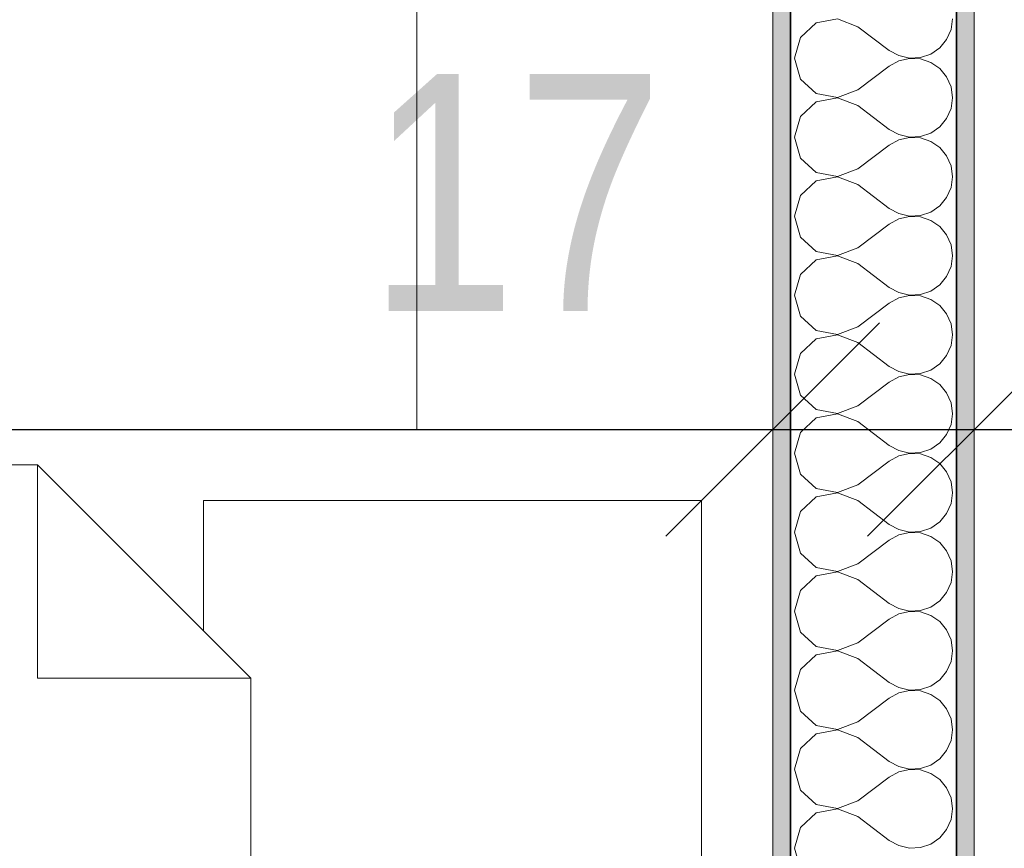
# Model space of a CAD drawing. Header units: metres. Extents: x -7.1 to 26.5, y -14.7 to 18.1.
# Tile 35 of 182: x 5.5 to 6.3, y 4.3 to 5. Entities that reach past the tile are written whole.
import ezdxf

# ---------------------------------------------------------------- set-up
doc = ezdxf.new("R2010")
doc.units = ezdxf.units.M
doc.header["$PDMODE"] = 65
doc.linetypes.add('AUSGEZOGEN', pattern=[0])
for name, color, linetype in [('XR$1$015 Innenwände', 7, 'AUSGEZOGEN'), ('XR$1$015 Innenwände Schichttrennlinien', 7, 'AUSGEZOGEN'), ('XR$1$065 Möbel Einrichtung', 7, 'AUSGEZOGEN'), ('XR$1$080 Raumdefinitionen Kontur', 7, 'AUSGEZOGEN'), ('XR$2$105 Bemassungen 100', 7, 'AUSGEZOGEN'), ('XR$3$015 Innenwände Bauteilschraffuren', 7, 'AUSGEZOGEN')]:
    doc.layers.add(name, color=color, linetype=linetype)
doc.styles.add('ARIAL', font='arial.ttf')
doc.dimstyles.new('DIMSTYLE_3', dxfattribs={"dimtxt": 0.2, "dimasz": 0.3, "dimexe": 0, "dimexo": 0, "dimgap": 0.1, "dimtad": 2, "dimrnd": 0.005, "dimzin": 4, "dimdsep": 46, "dimtxsty": 'ARIAL', "dimblk1": 'ALL_ML_STRICH', "dimblk2": 'ALL_ML_STRICH', "dimsah": 1, "dimcen": 0, "dimclrd": 7, "dimclre": 7, "dimclrt": 7, "dimadec": 0, "dimazin": 0, "dimtfac": 1, "dimtdec": 0, "dimtix": 1, "dimtmove": 2, "dimatfit": 3, "dimfxl": 0, "dimtzin": 0, "dimlwd": 0, "dimlwe": 18, "dimarcsym": 0})
doc.dimstyles.new('DIMSTYLE_7', dxfattribs={"dimtxt": 0.2, "dimasz": 0.3, "dimexe": 0, "dimexo": 0, "dimgap": 0.1, "dimtad": 2, "dimdec": 1, "dimlfac": 100, "dimrnd": 0.5, "dimzin": 4, "dimdsep": 46, "dimtxsty": 'ARIAL', "dimblk1": 'ALL_ML_STRICH', "dimblk2": 'ALL_ML_STRICH', "dimsah": 1, "dimcen": 0, "dimclrd": 7, "dimclre": 7, "dimclrt": 7, "dimadec": 0, "dimazin": 0, "dimtfac": 1, "dimtdec": 0, "dimtix": 1, "dimtmove": 2, "dimatfit": 3, "dimfxl": 0, "dimtvp": 1.2, "dimtzin": 0, "dimlwd": 0, "dimlwe": 18, "dimarcsym": 0})

# ---------------------------------------------------------------- blocks, each defined once
blk = doc.blocks.new('ALL_ML_STRICH')
at = {"color": 0, "linetype": 'ByBlock', "lineweight": -2}
for p, q in [((0, -0.5), (0, 0.5)), ((-0.3, -0.3), (0.3, 0.3)), ((-1, 0), (0.5, 0))]:
    blk.add_line(p, q, dxfattribs=at)
blk = doc.blocks.new('*D165')
at = {"layer": 'DEFPOINTS', "color": 7, "linetype": 'AUSGEZOGEN', "lineweight": 18, "transparency": 16777216}
for p in [(6.10177, 4.74473), (2.28177, 4.6535), (2.28177, 4.6535)]:
    blk.add_point(p, dxfattribs=at)
at = {"layer": 'XR$2$105 Bemassungen 100', "color": 7, "linetype": 'AUSGEZOGEN', "lineweight": -2, "transparency": 16777216}
for p, q in [((2.28177, 4.6535), (2.28177, 4.6535)), ((2.28177, 4.6535), (6.10177, 4.6535)), ((6.10177, 4.6535), (6.10177, 4.6535))]:
    blk.add_line(p, q, dxfattribs=at)
at = {"layer": 'XR$2$105 Bemassungen 100', "color": 7, "linetype": 'AUSGEZOGEN', "lineweight": 18, "transparency": 16777216, "xscale": 0.3, "yscale": 0.3, "zscale": 0.3, "rotation": 180}
blk.add_blockref('ALL_ML_STRICH', (2.28177, 4.6535), dxfattribs=at)
at = {"layer": 'XR$2$105 Bemassungen 100', "color": 7, "linetype": 'AUSGEZOGEN', "lineweight": 18, "transparency": 16777216, "xscale": 0.3, "yscale": 0.3, "zscale": 0.3}
blk.add_blockref('ALL_ML_STRICH', (6.10177, 4.6535), dxfattribs=at)
at = {"layer": 'XR$2$105 Bemassungen 100', "color": 7, "linetype": 'AUSGEZOGEN', "lineweight": 18, "transparency": 16777216, "insert": (4.20415, 4.85705), "char_height": 0.2, "width": 0.64, "attachment_point": 5, "style": 'ARIAL'}
blk.add_mtext('\\W0.80;\\A1;{\\A1;{3.82\\H0.132000;\\S^ ;}}', dxfattribs=at)
blk = doc.blocks.new('*D166')
at = {"layer": 'DEFPOINTS', "color": 7, "linetype": 'AUSGEZOGEN', "lineweight": 18, "transparency": 16777216}
for p in [(6.10177, 4.74473), (6.27177, 4.73981), (6.10177, 4.6535)]:
    blk.add_point(p, dxfattribs=at)
at = {"layer": 'XR$2$105 Bemassungen 100', "color": 7, "linetype": 'AUSGEZOGEN', "lineweight": -2, "transparency": 16777216}
for p, q in [((6.10177, 4.6535), (6.10177, 4.6535)), ((6.10177, 4.6535), (6.27177, 4.6535)), ((6.27177, 4.6535), (6.27177, 4.6535))]:
    blk.add_line(p, q, dxfattribs=at)
at = {"layer": 'XR$2$105 Bemassungen 100', "color": 7, "linetype": 'AUSGEZOGEN', "lineweight": 18, "transparency": 16777216, "xscale": 0.3, "yscale": 0.3, "zscale": 0.3, "rotation": 180}
blk.add_blockref('ALL_ML_STRICH', (6.10177, 4.6535), dxfattribs=at)
at = {"layer": 'XR$2$105 Bemassungen 100', "color": 7, "linetype": 'AUSGEZOGEN', "lineweight": 18, "transparency": 16777216, "xscale": 0.3, "yscale": 0.3, "zscale": 0.3}
blk.add_blockref('ALL_ML_STRICH', (6.27177, 4.6535), dxfattribs=at)
at = {"layer": 'XR$2$105 Bemassungen 100', "color": 7, "linetype": 'AUSGEZOGEN', "lineweight": 18, "transparency": 16777216, "insert": (5.8853, 4.8535), "char_height": 0.2, "width": 0.64, "attachment_point": 5, "style": 'ARIAL'}
blk.add_mtext('\\W0.80;\\A1;{\\A1;{17\\H0.132000;\\S^ ;}}', dxfattribs=at)
blk = doc.blocks.new('*D167')
at = {"layer": 'DEFPOINTS', "color": 7, "linetype": 'AUSGEZOGEN', "lineweight": 18, "transparency": 16777216}
for p in [(6.27177, 4.73981), (7.39177, 4.7185), (6.27177, 4.6535)]:
    blk.add_point(p, dxfattribs=at)
at = {"layer": 'XR$2$105 Bemassungen 100', "color": 7, "linetype": 'AUSGEZOGEN', "lineweight": -2, "transparency": 16777216}
for p, q in [((6.27177, 4.6535), (6.27177, 4.6535)), ((6.27177, 4.6535), (7.39177, 4.6535)), ((7.39177, 4.6535), (7.39177, 4.6535))]:
    blk.add_line(p, q, dxfattribs=at)
at = {"layer": 'XR$2$105 Bemassungen 100', "color": 7, "linetype": 'AUSGEZOGEN', "lineweight": 18, "transparency": 16777216, "xscale": 0.3, "yscale": 0.3, "zscale": 0.3, "rotation": 180}
blk.add_blockref('ALL_ML_STRICH', (6.27177, 4.6535), dxfattribs=at)
at = {"layer": 'XR$2$105 Bemassungen 100', "color": 7, "linetype": 'AUSGEZOGEN', "lineweight": 18, "transparency": 16777216, "xscale": 0.3, "yscale": 0.3, "zscale": 0.3}
blk.add_blockref('ALL_ML_STRICH', (7.39177, 4.6535), dxfattribs=at)
at = {"layer": 'XR$2$105 Bemassungen 100', "color": 7, "linetype": 'AUSGEZOGEN', "lineweight": 18, "transparency": 16777216, "insert": (6.84415, 4.8535), "char_height": 0.2, "width": 0.64, "attachment_point": 5, "style": 'ARIAL'}
blk.add_mtext('\\W0.80;\\A1;{\\A1;{1.12\\H0.132000;\\S^ ;}}', dxfattribs=at)
blk = doc.blocks.new('COMPLEXOBJECT_156')
at = {"layer": 'XR$3$015 Innenwände Bauteilschraffuren', "color": 8, "linetype": 'AUSGEZOGEN', "lineweight": 13, "transparency": 33554687}
for p, q in [((6.15643, 4.99987), (6.13853, 4.99648)), ((6.17344, 4.99333), (6.15643, 4.99987)), ((6.25217, 4.99089), (6.25344, 5)), ((6.13853, 4.99648), (6.12508, 4.98419)), ((6.17344, 4.99333), (6.20011, 4.97333)), ((6.24846, 4.98248), (6.25217, 4.99089)), ((6.12508, 4.98419), (6.12011, 4.96667)), ((6.24259, 4.97539), (6.24846, 4.98248)), ((6.23501, 4.97019), (6.24259, 4.97539)), ((6.12011, 4.96667), (6.12508, 4.94914)), ((6.20011, 4.97333), (6.20815, 4.96888)), ((6.20815, 4.96888), (6.21711, 4.9668)), ((6.21711, 4.96653), (6.20815, 4.96445)), ((6.21711, 4.9668), (6.2263, 4.96725)), ((6.2263, 4.96609), (6.21711, 4.96653)), ((6.2263, 4.96725), (6.23501, 4.97019)), ((6.23501, 4.96315), (6.2263, 4.96609)), ((6.17344, 4.94), (6.20011, 4.96)), ((6.20815, 4.96445), (6.20011, 4.96)), ((6.24259, 4.95794), (6.23501, 4.96315)), ((6.24846, 4.95086), (6.24259, 4.95794)), ((6.12508, 4.94914), (6.13853, 4.93685)), ((6.25217, 4.94244), (6.24846, 4.95086)), ((6.25344, 4.93333), (6.25217, 4.94244)), ((6.13853, 4.93685), (6.15643, 4.93347)), ((6.15643, 4.9332), (6.13853, 4.92981)), ((6.15643, 4.93347), (6.17344, 4.94)), ((6.17344, 4.92667), (6.15643, 4.9332)), ((6.25217, 4.92422), (6.25344, 4.93333)), ((6.13853, 4.92981), (6.12508, 4.91752)), ((6.17344, 4.92667), (6.20011, 4.90667)), ((6.24846, 4.91581), (6.25217, 4.92422)), ((6.12508, 4.91752), (6.12011, 4.9)), ((6.24259, 4.90873), (6.24846, 4.91581)), ((6.23501, 4.90352), (6.24259, 4.90873)), ((6.12011, 4.9), (6.12508, 4.88248)), ((6.20011, 4.90667), (6.20815, 4.90222)), ((6.20815, 4.90222), (6.21711, 4.90013)), ((6.21711, 4.89987), (6.20815, 4.89778)), ((6.21711, 4.90013), (6.2263, 4.90058)), ((6.2263, 4.89942), (6.21711, 4.89987)), ((6.2263, 4.90058), (6.23501, 4.90352)), ((6.23501, 4.89648), (6.2263, 4.89942)), ((6.17344, 4.87333), (6.20011, 4.89333)), ((6.20815, 4.89778), (6.20011, 4.89333)), ((6.24259, 4.89127), (6.23501, 4.89648)), ((6.24846, 4.88419), (6.24259, 4.89127)), ((6.25217, 4.87578), (6.24846, 4.88419)), ((6.12508, 4.88248), (6.13853, 4.87019)), ((6.25344, 4.86667), (6.25217, 4.87578)), ((6.13853, 4.87019), (6.15643, 4.8668)), ((6.15643, 4.86653), (6.13853, 4.86315)), ((6.15643, 4.8668), (6.17344, 4.87333)), ((6.17344, 4.86), (6.15643, 4.86653)), ((6.25217, 4.85756), (6.25344, 4.86667)), ((6.13853, 4.86315), (6.12508, 4.85086)), ((6.17344, 4.86), (6.20011, 4.84)), ((6.12508, 4.85086), (6.12011, 4.83333)), ((6.24846, 4.84914), (6.25217, 4.85756)), ((6.23501, 4.83685), (6.24259, 4.84206)), ((6.24259, 4.84206), (6.24846, 4.84914)), ((6.12011, 4.83333), (6.12508, 4.81581)), ((6.20011, 4.84), (6.20815, 4.83555)), ((6.20815, 4.83555), (6.21711, 4.83347)), ((6.21711, 4.8332), (6.20815, 4.83112)), ((6.21711, 4.83347), (6.2263, 4.83391)), ((6.2263, 4.83275), (6.21711, 4.8332)), ((6.2263, 4.83391), (6.23501, 4.83685)), ((6.23501, 4.82981), (6.2263, 4.83275)), ((6.17344, 4.80667), (6.20011, 4.82667)), ((6.20815, 4.83112), (6.20011, 4.82667)), ((6.24259, 4.82461), (6.23501, 4.82981)), ((6.24846, 4.81752), (6.24259, 4.82461)), ((6.25217, 4.80911), (6.24846, 4.81752)), ((6.12508, 4.81581), (6.13853, 4.80352)), ((6.25344, 4.8), (6.25217, 4.80911)), ((6.13853, 4.80352), (6.15643, 4.80013)), ((6.15643, 4.79987), (6.13853, 4.79648)), ((6.15643, 4.80013), (6.17344, 4.80667)), ((6.17344, 4.79333), (6.15643, 4.79987)), ((6.25217, 4.79089), (6.25344, 4.8)), ((6.13853, 4.79648), (6.12508, 4.78419)), ((6.17344, 4.79333), (6.20011, 4.77333)), ((6.12508, 4.78419), (6.12011, 4.76667)), ((6.24846, 4.78248), (6.25217, 4.79089)), ((6.23501, 4.77019), (6.24259, 4.77539)), ((6.24259, 4.77539), (6.24846, 4.78248)), ((6.12011, 4.76667), (6.12508, 4.74914)), ((6.20011, 4.77333), (6.20815, 4.76888)), ((6.20815, 4.76888), (6.21711, 4.7668)), ((6.21711, 4.76653), (6.20815, 4.76445)), ((6.21711, 4.7668), (6.2263, 4.76725)), ((6.2263, 4.76609), (6.21711, 4.76653)), ((6.2263, 4.76725), (6.23501, 4.77019)), ((6.17344, 4.74), (6.20011, 4.76)), ((6.20815, 4.76445), (6.20011, 4.76)), ((6.23501, 4.76315), (6.2263, 4.76609)), ((6.24259, 4.75794), (6.23501, 4.76315)), ((6.24846, 4.75086), (6.24259, 4.75794)), ((6.25217, 4.74244), (6.24846, 4.75086)), ((6.12508, 4.74914), (6.13853, 4.73685)), ((6.25344, 4.73333), (6.25217, 4.74244)), ((6.13853, 4.73685), (6.15643, 4.73347)), ((6.15643, 4.7332), (6.13853, 4.72981)), ((6.15643, 4.73347), (6.17344, 4.74)), ((6.17344, 4.72667), (6.15643, 4.7332)), ((6.25217, 4.72422), (6.25344, 4.73333)), ((6.13853, 4.72981), (6.12508, 4.71752)), ((6.17344, 4.72667), (6.20011, 4.70667)), ((6.12508, 4.71752), (6.12011, 4.7)), ((6.24846, 4.71581), (6.25217, 4.72422)), ((6.23501, 4.70352), (6.24259, 4.70873)), ((6.24259, 4.70873), (6.24846, 4.71581)), ((6.12011, 4.7), (6.12508, 4.68248)), ((6.20011, 4.70667), (6.20815, 4.70222)), ((6.20815, 4.70222), (6.21711, 4.70013)), ((6.21711, 4.69987), (6.20815, 4.69778)), ((6.21711, 4.70013), (6.2263, 4.70058)), ((6.2263, 4.69942), (6.21711, 4.69987)), ((6.2263, 4.70058), (6.23501, 4.70352)), ((6.17344, 4.67333), (6.20011, 4.69333)), ((6.20815, 4.69778), (6.20011, 4.69333)), ((6.23501, 4.69648), (6.2263, 4.69942)), ((6.24259, 4.69127), (6.23501, 4.69648)), ((6.24846, 4.68419), (6.24259, 4.69127)), ((6.25217, 4.67578), (6.24846, 4.68419)), ((6.12508, 4.68248), (6.13853, 4.67019)), ((6.25344, 4.66667), (6.25217, 4.67578)), ((6.13853, 4.67019), (6.15643, 4.6668)), ((6.15643, 4.6668), (6.17344, 4.67333)), ((6.25217, 4.65756), (6.25344, 4.66667)), ((6.13853, 4.66315), (6.12508, 4.65086)), ((6.15643, 4.66653), (6.13853, 4.66315)), ((6.17344, 4.66), (6.15643, 4.66653)), ((6.17344, 4.66), (6.20011, 4.64)), ((6.12508, 4.65086), (6.12011, 4.63333)), ((6.24846, 4.64914), (6.25217, 4.65756)), ((6.23501, 4.63685), (6.24259, 4.64206)), ((6.24259, 4.64206), (6.24846, 4.64914)), ((6.20011, 4.64), (6.20815, 4.63555)), ((6.20815, 4.63555), (6.21711, 4.63347)), ((6.21711, 4.63347), (6.2263, 4.63391)), ((6.2263, 4.63391), (6.23501, 4.63685)), ((6.12011, 4.63333), (6.12508, 4.61581)), ((6.17344, 4.60667), (6.20011, 4.62667)), ((6.20815, 4.63112), (6.20011, 4.62667)), ((6.21711, 4.6332), (6.20815, 4.63112)), ((6.2263, 4.63275), (6.21711, 4.6332)), ((6.23501, 4.62981), (6.2263, 4.63275)), ((6.24259, 4.62461), (6.23501, 4.62981)), ((6.24846, 4.61752), (6.24259, 4.62461)), ((6.25217, 4.60911), (6.24846, 4.61752)), ((6.12508, 4.61581), (6.13853, 4.60352)), ((6.25344, 4.6), (6.25217, 4.60911)), ((6.13853, 4.60352), (6.15643, 4.60013)), ((6.15643, 4.60013), (6.17344, 4.60667)), ((6.13853, 4.59648), (6.12508, 4.58419)), ((6.15643, 4.59987), (6.13853, 4.59648)), ((6.17344, 4.59333), (6.15643, 4.59987)), ((6.17344, 4.59333), (6.20011, 4.57333)), ((6.25217, 4.59089), (6.25344, 4.6)), ((6.12508, 4.58419), (6.12011, 4.56667)), ((6.24846, 4.58248), (6.25217, 4.59089)), ((6.23501, 4.57019), (6.24259, 4.57539)), ((6.24259, 4.57539), (6.24846, 4.58248)), ((6.20011, 4.57333), (6.20815, 4.56888)), ((6.20815, 4.56888), (6.21711, 4.5668)), ((6.21711, 4.5668), (6.2263, 4.56725)), ((6.2263, 4.56725), (6.23501, 4.57019)), ((6.12011, 4.56667), (6.12508, 4.54914)), ((6.17344, 4.54), (6.20011, 4.56)), ((6.20815, 4.56445), (6.20011, 4.56)), ((6.21711, 4.56653), (6.20815, 4.56445)), ((6.2263, 4.56609), (6.21711, 4.56653)), ((6.23501, 4.56315), (6.2263, 4.56609)), ((6.24259, 4.55794), (6.23501, 4.56315)), ((6.24846, 4.55086), (6.24259, 4.55794)), ((6.25217, 4.54244), (6.24846, 4.55086)), ((6.12508, 4.54914), (6.13853, 4.53685)), ((6.25344, 4.53333), (6.25217, 4.54244)), ((6.13853, 4.53685), (6.15643, 4.53347)), ((6.15643, 4.53347), (6.17344, 4.54)), ((6.13853, 4.52981), (6.12508, 4.51752)), ((6.15643, 4.5332), (6.13853, 4.52981)), ((6.17344, 4.52667), (6.15643, 4.5332)), ((6.17344, 4.52667), (6.20011, 4.50667)), ((6.25217, 4.52422), (6.25344, 4.53333)), ((6.12508, 4.51752), (6.12011, 4.5)), ((6.24846, 4.51581), (6.25217, 4.52422)), ((6.24259, 4.50873), (6.24846, 4.51581)), ((6.20011, 4.50667), (6.20815, 4.50222)), ((6.20815, 4.50222), (6.21711, 4.50013)), ((6.21711, 4.50013), (6.2263, 4.50058)), ((6.2263, 4.50058), (6.23501, 4.50352)), ((6.23501, 4.50352), (6.24259, 4.50873)), ((6.12011, 4.5), (6.12508, 4.48248)), ((6.17344, 4.47333), (6.20011, 4.49333)), ((6.20815, 4.49778), (6.20011, 4.49333)), ((6.21711, 4.49987), (6.20815, 4.49778)), ((6.2263, 4.49942), (6.21711, 4.49987)), ((6.23501, 4.49648), (6.2263, 4.49942)), ((6.24259, 4.49127), (6.23501, 4.49648)), ((6.24846, 4.48419), (6.24259, 4.49127)), ((6.25217, 4.47578), (6.24846, 4.48419)), ((6.12508, 4.48248), (6.13853, 4.47019)), ((6.25344, 4.46667), (6.25217, 4.47578)), ((6.13853, 4.47019), (6.15643, 4.4668)), ((6.15643, 4.4668), (6.17344, 4.47333)), ((6.13853, 4.46315), (6.12508, 4.45086)), ((6.15643, 4.46653), (6.13853, 4.46315)), ((6.17344, 4.46), (6.15643, 4.46653)), ((6.17344, 4.46), (6.20011, 4.44)), ((6.25217, 4.45756), (6.25344, 4.46667)), ((6.12508, 4.45086), (6.12011, 4.43333)), ((6.24846, 4.44914), (6.25217, 4.45756)), ((6.24259, 4.44206), (6.24846, 4.44914)), ((6.20011, 4.44), (6.20815, 4.43555)), ((6.20815, 4.43555), (6.21711, 4.43347)), ((6.2263, 4.43391), (6.23501, 4.43685)), ((6.23501, 4.43685), (6.24259, 4.44206)), ((6.12011, 4.43333), (6.12508, 4.41581)), ((6.17344, 4.40667), (6.20011, 4.42667)), ((6.20815, 4.43112), (6.20011, 4.42667)), ((6.21711, 4.4332), (6.20815, 4.43112)), ((6.21711, 4.43347), (6.2263, 4.43391)), ((6.2263, 4.43275), (6.21711, 4.4332)), ((6.23501, 4.42981), (6.2263, 4.43275)), ((6.24259, 4.42461), (6.23501, 4.42981)), ((6.24846, 4.41752), (6.24259, 4.42461)), ((6.12508, 4.41581), (6.13853, 4.40352)), ((6.25217, 4.40911), (6.24846, 4.41752)), ((6.13853, 4.40352), (6.15643, 4.40013)), ((6.15643, 4.40013), (6.17344, 4.40667)), ((6.25344, 4.4), (6.25217, 4.40911)), ((6.13853, 4.39648), (6.12508, 4.38419)), ((6.15643, 4.39987), (6.13853, 4.39648)), ((6.17344, 4.39333), (6.15643, 4.39987)), ((6.17344, 4.39333), (6.20011, 4.37333)), ((6.25217, 4.39089), (6.25344, 4.4)), ((6.24846, 4.38248), (6.25217, 4.39089)), ((6.12508, 4.38419), (6.12011, 4.36667)), ((6.24259, 4.37539), (6.24846, 4.38248)), ((6.20011, 4.37333), (6.20815, 4.36888)), ((6.20815, 4.36888), (6.21711, 4.3668)), ((6.2263, 4.36725), (6.23501, 4.37019)), ((6.23501, 4.37019), (6.24259, 4.37539)), ((6.12011, 4.36667), (6.12508, 4.34914)), ((6.17344, 4.34), (6.20011, 4.36)), ((6.20815, 4.36445), (6.20011, 4.36)), ((6.21711, 4.36653), (6.20815, 4.36445)), ((6.21711, 4.3668), (6.2263, 4.36725)), ((6.2263, 4.36609), (6.21711, 4.36653)), ((6.23501, 4.36315), (6.2263, 4.36609)), ((6.24259, 4.35794), (6.23501, 4.36315)), ((6.24846, 4.35086), (6.24259, 4.35794)), ((6.12508, 4.34914), (6.13853, 4.33685)), ((6.25217, 4.34244), (6.24846, 4.35086)), ((6.13853, 4.33685), (6.15643, 4.33347)), ((6.15643, 4.33347), (6.17344, 4.34)), ((6.25344, 4.33333), (6.25217, 4.34244)), ((6.13853, 4.32981), (6.12508, 4.31752)), ((6.15643, 4.3332), (6.13853, 4.32981)), ((6.17344, 4.32667), (6.15643, 4.3332)), ((6.17344, 4.32667), (6.20011, 4.30667)), ((6.25217, 4.32422), (6.25344, 4.33333)), ((6.24846, 4.31581), (6.25217, 4.32422)), ((6.12508, 4.31752), (6.12011, 4.3)), ((6.24259, 4.30873), (6.24846, 4.31581)), ((6.20011, 4.30667), (6.20815, 4.30222)), ((6.20815, 4.30222), (6.21711, 4.30013)), ((6.2263, 4.30058), (6.23501, 4.30352)), ((6.23501, 4.30352), (6.24259, 4.30873)), ((6.12011, 4.3), (6.12508, 4.28248)), ((6.21711, 4.30013), (6.2263, 4.30058))]:
    blk.add_line(p, q, dxfattribs=at)

msp = doc.modelspace()

# ---------------------------------------------------------------- hatches: boundary and pattern name
at = {"layer": 'XR$3$015 Innenwände Bauteilschraffuren', "linetype": 'AUSGEZOGEN', "lineweight": 13, "true_color": 0x202020, "transparency": 33554687}
for points in [[(6.10177, 3.7535), (6.11677, 3.7535), (6.11677, 5.6235), (6.10177, 5.6235)], [(6.25677, 5.6235), (6.25677, 3.5985), (6.27177, 3.5985), (6.27177, 5.6235)]]:
    msp.add_hatch(color=250, dxfattribs=at).paths.add_polyline_path(points)

# ---------------------------------------------------------------- linework, layer by layer
at = {"layer": 'XR$1$015 Innenwände', "color": 7, "linetype": 'AUSGEZOGEN', "lineweight": 18, "transparency": 33554687}
for p, q in [((6.10177, 5.6235), (6.10177, 3.7535)), ((6.27177, 3.5835), (6.27177, 5.6235))]:
    msp.add_line(p, q, dxfattribs=at)
at = {"layer": 'XR$1$015 Innenwände Schichttrennlinien', "color": 7, "linetype": 'AUSGEZOGEN', "lineweight": 35, "transparency": 33554687}
for p, q in [((6.11677, 5.6235), (6.11677, 3.7385)), ((6.25677, 5.6235), (6.25677, 3.5985))]:
    msp.add_line(p, q, dxfattribs=at)
at = {"layer": 'XR$1$065 Möbel Einrichtung', "color": 8, "linetype": 'AUSGEZOGEN', "lineweight": 13, "transparency": 33554687}
for p, q in [((5.80177, 4.6535), (5.80177, 5.1535)), ((6.10177, 5.1535), (6.10177, 4.6535)), ((4.10177, 4.6535), (6.10177, 4.6535)), ((6.10177, 4.6535), (5.80177, 4.6535)), ((6.10177, 4.6535), (6.10177, 3.7535)), ((5.48177, 4.6235), (5.48177, 4.4435)), ((5.66177, 4.4435), (5.48177, 4.4435))]:
    msp.add_line(p, q, dxfattribs=at)
for points in [[(4.13177, 3.7835), (4.13177, 4.6235), (5.48177, 4.6235), (5.66177, 4.4435), (5.66177, 3.7835), (4.13177, 3.7835)], [(5.66177, 4.4435), (5.62177, 4.4835), (5.62177, 4.5935), (6.04177, 4.5935), (6.04177, 3.8135), (5.66177, 3.8135), (5.66177, 4.4435)]]:
    msp.add_lwpolyline(points, close=True, dxfattribs=at)
at = {"layer": 'XR$1$080 Raumdefinitionen Kontur', "color": 8, "linetype": 'AUSGEZOGEN', "lineweight": 13, "transparency": 33554687}
for points in [[(9.64177, 8.1935), (6.27177, 8.1935), (6.27177, 3.5835), (7.39177, 3.5835), (7.39177, 5.8735), (7.39177, 6.2385), (9.64177, 6.2385), (9.64177, 8.1935)], [(6.10177, 3.7535), (6.10177, 6.6135), (2.28177, 6.6135), (2.28177, 3.7535), (6.10177, 3.7535)]]:
    msp.add_lwpolyline(points, close=True, dxfattribs=at)

# ---------------------------------------------------------------- block references
at = {"layer": 'XR$3$015 Innenwände Bauteilschraffuren', "color": 8, "linetype": 'AUSGEZOGEN', "lineweight": 13, "transparency": 33554687}
msp.add_blockref('COMPLEXOBJECT_156', (0, 0), dxfattribs=at)

# ---------------------------------------------------------------- dimensions: what is measured, and where the dimension line sits
at = {"layer": 'XR$2$105 Bemassungen 100', "color": 7, "linetype": 'AUSGEZOGEN', "lineweight": 18, "transparency": 33554687}
for base, p1, p2, dimstyle, picture, middle in [((6.10177, 4.6535), (2.28177, 4.6535), (6.10177, 4.6535), 'DIMSTYLE_3', '*D165', (4.20415, 4.85705)), ((6.27177, 4.6535), (6.10177, 4.6535), (6.27177, 4.6535), 'DIMSTYLE_7', '*D166', (5.8853, 4.8535)), ((7.39177, 4.6535), (6.27177, 4.6535), (7.39177, 4.6535), 'DIMSTYLE_3', '*D167', (6.84415, 4.8535))]:
    dim = msp.add_linear_dim(base=base, p1=p1, p2=p2, dimstyle=dimstyle, override={"dimpost": '<>', "dimclrd": 7, "dimclre": 7, "dimclrt": 7, "dimlwd": 0, "dimlwe": 18}, dxfattribs=at)
    dim.commit()
    dim.dimension.update_dxf_attribs({"geometry": picture, "text_midpoint": middle, "dimtype": 160})

doc.saveas('drawing.dxf')
